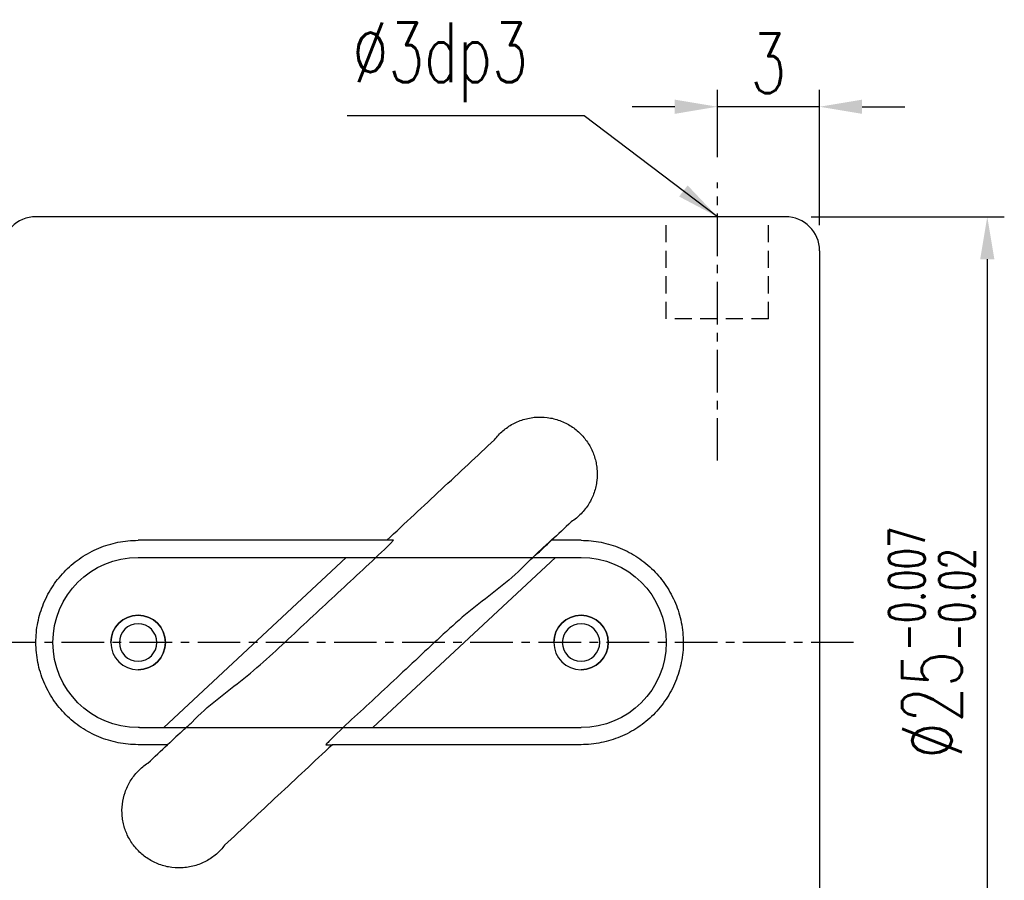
# Model space of a CAD drawing. Extents: x 35 to 231, y -187 to 76.
# Tile 58 of 58: x 91 to 119, y 47 to 72. Entities that reach past the tile are written whole.
import ezdxf

# ---------------------------------------------------------------- set-up
doc = ezdxf.new("R2010")
doc.units = 0
doc.header["$MEASUREMENT"] = 0
doc.linetypes.add('CENTER', pattern=[2, 1.25, -0.25, 0.25, -0.25])
doc.linetypes.add('DASHED', pattern=[0.75, 0.5, -0.25])
doc.layers.get('DEFPOINTS').update_dxf_attribs({"linetype": 'CONTINUOUS'})
for name, color, linetype in [('1', 7, 'CONTINUOUS'), ('CL', 1, 'CENTER'), ('DIM', 4, 'CONTINUOUS'), ('HID', 2, 'DASHED'), ('OUT', 3, 'CONTINUOUS')]:
    doc.layers.add(name, color=color, linetype=linetype)
doc.styles.add('DIM-7', font='SIMPLEX.shx', dxfattribs={"width": 0.7, "bigfont": 'chineset.shx'})
doc.dimstyles.new('CNS', dxfattribs={"dimtxt": 3.5, "dimasz": 2.5, "dimexe": 1, "dimexo": 1.5, "dimgap": 0.09, "dimtad": 0, "dimdsep": 46, "dimtxsty": 'DIM-7', "dimcen": 0.09, "dimclrd": 1, "dimclre": 1, "dimclrt": 4, "dimadec": 0, "dimazin": 0, "dimtfac": 1, "dimtix": 1, "dimtmove": 2, "dimatfit": 3, "dimfxl": 1, "dimtvp": 0.971429, "dimtolj": 1, "dimarcsym": 0})

# ---------------------------------------------------------------- blocks, each defined once
blk = doc.blocks.new('*D5')
at = {"layer": 'DEFPOINTS', "color": 0, "transparency": 16777216}
for p in [(110.999, 69.711), (110.999, 67.482), (113.999, 65.482)]:
    blk.add_point(p, dxfattribs=at)
at = {"layer": 'DIM', "color": 7, "lineweight": -2, "transparency": 16777216}
for p, q in [((110.999, 68.232), (110.999, 70.211)), ((113.999, 66.232), (113.999, 70.211)), ((109.749, 69.711), (108.499, 69.711)), ((113.999, 69.711), (110.999, 69.711)), ((115.249, 69.711), (116.499, 69.711))]:
    blk.add_line(p, q, dxfattribs=at)
at = {"layer": 'DIM', "color": 7, "transparency": 16777216}
for points in [[(109.749, 69.919), (109.749, 69.502), (110.999, 69.711)], [(115.249, 69.919), (115.249, 69.502), (113.999, 69.711)]]:
    blk.add_solid(points, dxfattribs=at)
at = {"layer": 'DIM', "color": 7, "transparency": 16777216, "insert": (112.499, 70.986), "char_height": 1.75, "attachment_point": 5, "style": 'DIM-7'}
blk.add_mtext('\\A1;3', dxfattribs=at)
blk = doc.blocks.new('*D4')
at = {"layer": 'DEFPOINTS', "color": 0, "transparency": 16777216}
for p in [(112.999, 66.482), (112.999, 41.482), (118.921, 41.482)]:
    blk.add_point(p, dxfattribs=at)
at = {"layer": 'DIM', "color": 7, "lineweight": -2, "transparency": 16777216}
for p, q in [((113.749, 66.482), (119.421, 66.482)), ((118.921, 65.232), (118.921, 42.732)), ((113.749, 41.482), (119.421, 41.482))]:
    blk.add_line(p, q, dxfattribs=at)
at = {"layer": 'DIM', "color": 7, "transparency": 16777216}
for points in [[(118.713, 65.232), (119.13, 65.232), (118.921, 66.482)], [(118.713, 42.732), (119.13, 42.732), (118.921, 41.482)]]:
    blk.add_solid(points, dxfattribs=at)
at = {"layer": 'DIM', "color": 7, "transparency": 16777216, "insert": (117.296, 53.982), "char_height": 1.75, "attachment_point": 5, "rotation": 90, "style": 'DIM-7'}
blk.add_mtext('\\A1;%%C25{\\H1.05;\\S-0.007^ -0.02;}', dxfattribs=at)

msp = doc.modelspace()

# ---------------------------------------------------------------- linework, layer by layer
at = {"layer": '1', "color": 7, "linetype": 'Continuous'}
msp.add_line((94.037, 51.482), (93.999, 51.482), dxfattribs=at)
at = {"layer": 'CL', "color": 7}
for p, q in [((110.999, 59.322), (110.999, 67.482)), ((114.999, 53.982), (78.999, 53.982))]:
    msp.add_line(p, q, dxfattribs=at)
at = {"layer": 'DIM', "color": 7, "extrusion": (0, 0, -1)}
for centre in [(-93.999, 53.982), (-106.999, 53.982)]:
    msp.add_arc(centre, 0.8, 0, 270, dxfattribs=at)
at = {"layer": 'HID', "color": 7}
for p, q in [((109.499, 63.482), (109.499, 66.482)), ((112.499, 63.482), (112.499, 66.482)), ((112.499, 63.482), (109.499, 63.482))]:
    msp.add_line(p, q, dxfattribs=at)
at = {"layer": 'OUT', "color": 7}
for p, q in [((112.999, 66.482), (90.999, 66.482)), ((113.999, 65.482), (113.999, 42.482)), ((101.492, 56.982), (93.999, 56.982)), ((106.999, 56.982), (106.132, 56.982)), ((93.999, 56.482), (106.999, 56.482)), ((94.75, 51.482), (100.109, 56.482)), ((106.248, 56.482), (100.889, 51.482)), ((94.037, 51.482), (106.999, 51.482)), ((94.866, 50.982), (93.999, 50.982)), ((106.999, 50.982), (99.701, 50.982))]:
    msp.add_line(p, q, dxfattribs=at)
at = {"layer": 'OUT', "color": 7, "extrusion": (0, 0, -1)}
for centre, radius in [((-93.999, 53.982), 0.8), ((-106.999, 53.982), 0.8), ((-93.999, 53.982), 0.55), ((-106.999, 53.982), 0.55)]:
    msp.add_circle(centre, radius, dxfattribs=at)
at = {"layer": 'OUT', "color": 7}
for centre, start, end in [((90.999, 65.482), 90, 180), ((112.999, 65.482), 0, 90)]:
    msp.add_arc(centre, 1, start, end, dxfattribs=at)
at = {"layer": 'OUT', "color": 7, "extrusion": (0, 0, -1)}
for centre, start, end in [((-93.999, 53.982), 270, 90), ((-106.999, 53.982), 90, 270)]:
    msp.add_arc(centre, 2.5, start, end, dxfattribs=at)
at = {"layer": 'OUT', "color": 7}
for points, knots in [([(104.461, 59.936), (104.496, 59.983), (104.534, 60.028), (104.616, 60.115), (104.659, 60.157), (104.795, 60.273), (104.894, 60.342), (105.057, 60.43), (105.114, 60.457), (105.229, 60.503), (105.288, 60.523), (105.408, 60.557), (105.47, 60.57), (105.595, 60.59), (105.66, 60.597), (105.851, 60.605), (105.978, 60.596), (106.229, 60.549), (106.349, 60.512), (106.521, 60.438), (106.577, 60.41), (106.684, 60.349), (106.735, 60.315), (106.833, 60.244), (106.879, 60.206), (106.968, 60.125), (107.011, 60.082), (107.129, 59.949), (107.197, 59.853), (107.284, 59.7), (107.31, 59.647), (107.357, 59.54), (107.398, 59.431), (107.427, 59.318), (107.45, 59.203), (107.459, 59.145), (107.476, 58.969), (107.475, 58.851), (107.454, 58.675), (107.444, 58.617), (107.418, 58.499), (107.401, 58.441), (107.343, 58.27), (107.292, 58.16), (107.196, 58.003), (107.161, 57.952), (107.085, 57.853), (107.044, 57.806), (106.915, 57.673), (106.818, 57.592), (106.712, 57.523)], [0, 0, 0, 0, 0.03125, 0.03125, 0.0625, 0.0625, 0.125, 0.125, 0.15625, 0.15625, 0.1875, 0.1875, 0.21875, 0.21875, 0.25, 0.25, 0.3125, 0.3125, 0.375, 0.375, 0.40625, 0.40625, 0.4375, 0.4375, 0.46875, 0.46875, 0.5, 0.5, 0.5625, 0.5625, 0.59375, 0.59375, 0.625, 0.65625, 0.65625, 0.6875, 0.6875, 0.75, 0.75, 0.78125, 0.78125, 0.8125, 0.8125, 0.875, 0.875, 0.90625, 0.90625, 0.9375, 0.9375, 1, 1, 1, 1]), ([(101.297, 56.982), (101.566, 57.233), (101.834, 57.483), (102.367, 57.981), (102.632, 58.229), (103.425, 58.969), (103.947, 59.456), (104.461, 59.936)], [0, 0, 0, 0, 0.25, 0.25, 0.5, 0.5, 1, 1, 1, 1]), ([(93.999, 50.982), (93.801, 50.982), (93.605, 51.002), (93.317, 51.059), (93.222, 51.083), (93.033, 51.14), (92.939, 51.174), (92.667, 51.287), (92.495, 51.379), (92.251, 51.542), (92.171, 51.601), (92.019, 51.726), (91.947, 51.792), (91.74, 51.999), (91.616, 52.149), (91.452, 52.395), (91.401, 52.48), (91.309, 52.652), (91.225, 52.829), (91.159, 53.013), (91.101, 53.201), (91.077, 53.298), (91.019, 53.588), (91, 53.783), (90.999, 54.078), (91.004, 54.176), (91.023, 54.374), (91.038, 54.472), (91.096, 54.761), (91.152, 54.948), (91.265, 55.221), (91.308, 55.311), (91.401, 55.484), (91.501, 55.652), (91.617, 55.808), (91.741, 55.96), (91.808, 56.033), (92.016, 56.242), (92.167, 56.365), (92.41, 56.528), (92.494, 56.579), (92.668, 56.672), (92.757, 56.715), (93.029, 56.828), (93.216, 56.885), (93.505, 56.943), (93.603, 56.958), (93.801, 56.977), (93.9, 56.982), (93.999, 56.982)], [0, 0, 0, 0, 0.0625, 0.0625, 0.09375, 0.09375, 0.125, 0.125, 0.1875, 0.1875, 0.21875, 0.21875, 0.25, 0.25, 0.3125, 0.3125, 0.34375, 0.34375, 0.375, 0.40625, 0.40625, 0.4375, 0.4375, 0.5, 0.5, 0.53125, 0.53125, 0.5625, 0.5625, 0.625, 0.625, 0.65625, 0.65625, 0.6875, 0.71875, 0.71875, 0.75, 0.75, 0.8125, 0.8125, 0.84375, 0.84375, 0.875, 0.875, 0.9375, 0.9375, 0.96875, 0.96875, 1, 1, 1, 1]), ([(95.583, 51.64), (96.032, 52.125), (96.581, 52.513), (97.622, 53.339), (98.105, 53.796), (99.072, 54.706), (99.56, 55.158), (100.531, 56.064), (101.03, 56.503), (101.492, 56.982)], [0, 0, 0, 0, 0.25, 0.25, 0.5, 0.5, 0.75, 0.75, 1, 1, 1, 1]), ([(105.415, 56.325), (105.485, 56.391), (105.554, 56.456), (105.689, 56.583), (105.755, 56.644), (105.942, 56.82), (106.058, 56.928), (106.164, 57.026)], [0, 0, 0, 0, 0.251739, 0.251739, 0.503477, 0.503477, 1, 1, 1, 1]), ([(106.999, 56.982), (107.198, 56.982), (107.394, 56.963), (107.682, 56.905), (107.777, 56.881), (107.966, 56.824), (108.06, 56.79), (108.332, 56.677), (108.504, 56.585), (108.748, 56.422), (108.827, 56.363), (108.979, 56.238), (109.052, 56.172), (109.259, 55.966), (109.383, 55.815), (109.547, 55.569), (109.598, 55.485), (109.69, 55.312), (109.774, 55.136), (109.84, 54.952), (109.898, 54.763), (109.922, 54.667), (109.98, 54.376), (109.999, 54.181), (109.999, 53.887), (109.995, 53.788), (109.975, 53.59), (109.961, 53.493), (109.903, 53.204), (109.846, 53.016), (109.733, 52.743), (109.691, 52.653), (109.598, 52.48), (109.498, 52.313), (109.382, 52.156), (109.258, 52.005), (109.191, 51.931), (108.983, 51.723), (108.832, 51.599), (108.589, 51.436), (108.505, 51.386), (108.331, 51.292), (108.242, 51.25), (107.97, 51.137), (107.783, 51.08), (107.494, 51.022), (107.395, 51.007), (107.198, 50.987), (107.099, 50.982), (106.999, 50.982)], [0, 0, 0, 0, 0.0625, 0.0625, 0.09375, 0.09375, 0.125, 0.125, 0.1875, 0.1875, 0.21875, 0.21875, 0.25, 0.25, 0.3125, 0.3125, 0.34375, 0.34375, 0.375, 0.40625, 0.40625, 0.4375, 0.4375, 0.5, 0.5, 0.53125, 0.53125, 0.5625, 0.5625, 0.625, 0.625, 0.65625, 0.65625, 0.6875, 0.71875, 0.71875, 0.75, 0.75, 0.8125, 0.8125, 0.84375, 0.84375, 0.875, 0.875, 0.9375, 0.9375, 0.96875, 0.96875, 1, 1, 1, 1]), ([(105.415, 56.325), (104.967, 55.839), (104.417, 55.451), (103.376, 54.626), (102.893, 54.169), (101.925, 53.259), (101.439, 52.807), (100.498, 51.929), (100.031, 51.517), (99.595, 51.073)], [0, 0, 0, 0, 0.254017, 0.254017, 0.508033, 0.508033, 0.76205, 0.76205, 1, 1, 1, 1]), ([(99.701, 50.982), (99.432, 50.731), (99.164, 50.482), (98.631, 49.984), (98.367, 49.736), (97.575, 48.997), (97.052, 48.509), (96.537, 48.029)], [0, 0, 0, 0, 0.25, 0.25, 0.5, 0.5, 1, 1, 1, 1]), ([(96.537, 48.029), (96.467, 47.935), (96.386, 47.849), (96.205, 47.692), (96.103, 47.622), (95.888, 47.506), (95.773, 47.459), (95.59, 47.408), (95.528, 47.394), (95.403, 47.374), (95.34, 47.368), (95.15, 47.359), (95.02, 47.368), (94.833, 47.403), (94.772, 47.418), (94.651, 47.455), (94.592, 47.477), (94.42, 47.551), (94.314, 47.612), (94.166, 47.72), (94.119, 47.759), (94.03, 47.839), (93.988, 47.882), (93.87, 48.015), (93.801, 48.112), (93.685, 48.316), (93.639, 48.422), (93.586, 48.59), (93.571, 48.647), (93.548, 48.762), (93.539, 48.82), (93.522, 48.996), (93.524, 49.116), (93.551, 49.351), (93.577, 49.467), (93.636, 49.639), (93.659, 49.696), (93.711, 49.805), (93.739, 49.859), (93.803, 49.963), (93.838, 50.013), (93.913, 50.111), (93.955, 50.159), (94.085, 50.293), (94.181, 50.373), (94.286, 50.441)], [0, 0, 0, 0, 0.0625, 0.0625, 0.125, 0.125, 0.1875, 0.1875, 0.21875, 0.21875, 0.25, 0.25, 0.3125, 0.3125, 0.34375, 0.34375, 0.375, 0.375, 0.4375, 0.4375, 0.46875, 0.46875, 0.5, 0.5, 0.5625, 0.5625, 0.625, 0.625, 0.65625, 0.65625, 0.6875, 0.6875, 0.75, 0.75, 0.8125, 0.8125, 0.84375, 0.84375, 0.875, 0.875, 0.90625, 0.90625, 0.9375, 0.9375, 1, 1, 1, 1])]:
    msp.add_open_spline(points, degree=3, knots=knots, dxfattribs=at)
for points in [[(106.712, 57.523), (106.519, 57.343), (106.326, 57.163), (106.132, 56.982)], [(105.656, 56.537), (105.815, 56.686), (105.974, 56.834), (106.132, 56.982)], [(95.351, 51.435), (95.426, 51.505), (95.504, 51.573), (95.583, 51.64)], [(95.351, 51.435), (95.189, 51.284), (95.027, 51.133), (94.866, 50.982)], [(94.286, 50.441), (94.479, 50.621), (94.672, 50.802), (94.866, 50.982)], [(99.595, 51.073), (99.565, 51.043), (99.536, 51.013), (99.507, 50.982)], [(99.507, 50.982), (99.597, 50.982), (99.663, 50.982), (99.692, 50.982)]]:
    msp.add_open_spline(points, degree=3, dxfattribs=at)

# ---------------------------------------------------------------- texts
at = {"layer": 'DIM', "color": 7, "insert": (105.439, 71.014), "char_height": 1.75, "attachment_point": 6, "style": 'DIM-7'}
msp.add_mtext('%%C3dp3', dxfattribs=at)

# ---------------------------------------------------------------- dimensions: what is measured, and where the dimension line sits
at = {"layer": 'DIM', "color": 7}
dim = msp.add_linear_dim(base=(110.999, 69.711), p1=(113.999, 65.482), p2=(110.999, 67.482), dimstyle='CNS', override={"dimscale": 0.5, "dimgap": 0.8, "dimtad": 1, "dimclrd": 7, "dimclre": 7, "dimclrt": 7, "dimtmove": 0}, dxfattribs=at)
dim.commit()
dim.dimension.update_dxf_attribs({"geometry": '*D5', "text_midpoint": (112.499, 70.986)})
dim = msp.add_linear_dim(base=(118.921, 41.482), p1=(112.999, 66.482), p2=(112.999, 41.482), angle=90, text='%%C<>', dimstyle='CNS', override={"dimscale": 0.5, "dimgap": 0.8, "dimtad": 1, "dimclrd": 7, "dimclre": 7, "dimclrt": 7, "dimtol": 1, "dimtp": -0.007, "dimtm": 0.02, "dimtfac": 0.6, "dimtdec": 3, "dimtmove": 0}, dxfattribs=at)
dim.commit()
dim.dimension.update_dxf_attribs({"geometry": '*D4', "text_midpoint": (117.296, 53.982)})

# ---------------------------------------------------------------- leaders
at = {"layer": 'DIM', "color": 7, "annotation_type": 0, "has_hookline": 1, "hookline_direction": 1, "text_width": 5.308}
msp.add_leader([(110.999, 66.482), (107.089, 69.448), (105.839, 69.448)], dimstyle='CNS', override={"dimscale": 0.5, "dimgap": 0.8, "dimtad": 1, "dimclrd": 7, "dimclre": 7, "dimclrt": 7, "dimtmove": 0}, dxfattribs=at)

doc.saveas('drawing.dxf')
